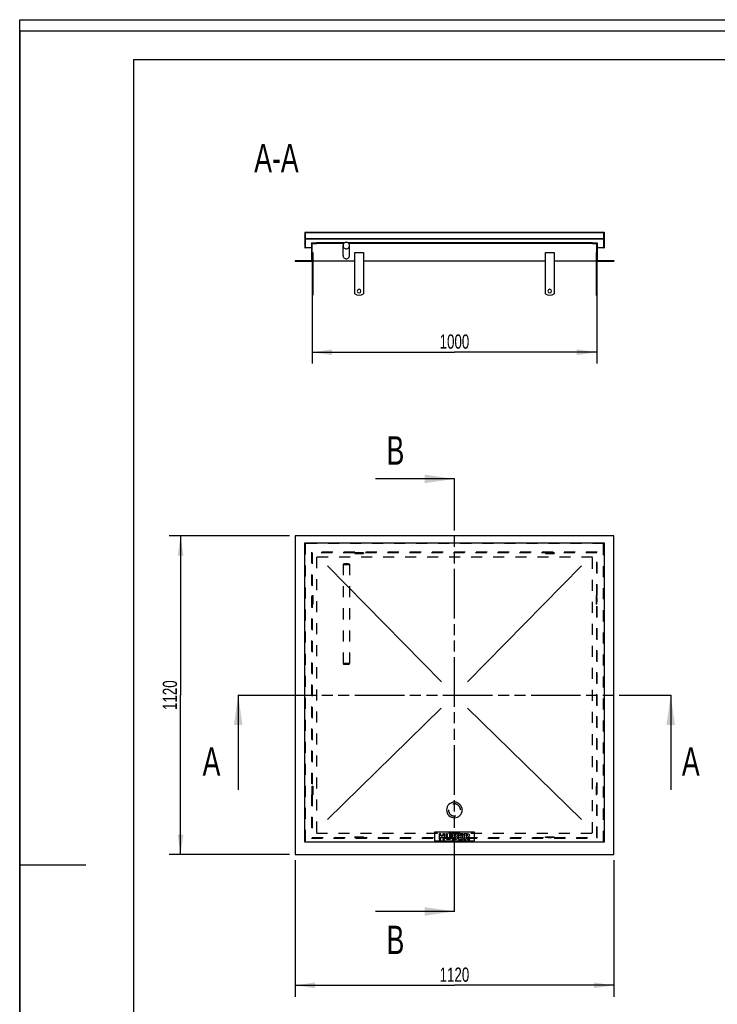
# Model space of a CAD drawing. Header units: millimetres. Extents: x 0 to 4200, y 0 to 5940.
# Tile 2 of 2: x 0 to 2451, y 2480 to 5940. Entities that reach past the tile are written whole.
import ezdxf

# ---------------------------------------------------------------- set-up
doc = ezdxf.new("R2010")
doc.units = ezdxf.units.MM
doc.header["$LTSCALE"] = 387.2
doc.linetypes.add('HIDDEN', pattern=[0.2, 0.1, -0.1])
doc.linetypes.add('PHANTOM', pattern=[0.8, 0.45, -0.05, 0.1, -0.05, 0.1, -0.05])
doc.layers.get('0').update_dxf_attribs({"linetype": 'CONTINUOUS'})
for name, color, linetype in [('_2D-BEM', 7, 'CONTINUOUS'), ('_ACHSEN', 7, 'CONTINUOUS'), ('_KURVEN', 7, 'CONTINUOUS'), ('_ZEICHNUNGSELEM', 7, 'CONTINUOUS'), ('DEFAULT_2', 8, 'HIDDEN'), ('HATCHING_BL0', 7, 'CONTINUOUS'), ('HATCHING_BL1', 7, 'CONTINUOUS')]:
    doc.layers.add(name, color=color, linetype=linetype)
doc.styles.get("Standard").update_dxf_attribs({"font": 'txt', "width": 0.7})
doc.dimstyles.new('DIMSTYLE_1', dxfattribs={"dimtxt": 50, "dimasz": 70, "dimexe": 2, "dimexo": 1, "dimtad": 1, "dimdec": 1, "dimtxsty": 'Standard', "dimblk": '_FILLED', "dimblk1": '_FILLED', "dimblk2": '_FILLED', "dimcen": 0.09, "dimadec": 1, "dimazin": 2, "dimtp": 0.8, "dimtm": 0.8, "dimtfac": 1, "dimtdec": 1, "dimtofl": 0, "dimtmove": 0, "dimatfit": 3, "dimldrblk": '_FILLED', "dimfxl": 1, "dimtolj": 1, "dimarcsym": 0})
doc.dimstyles.new('DIMSTYLE_2', dxfattribs={"dimtxt": 50, "dimasz": 70, "dimexe": 2, "dimexo": 1, "dimtad": 1, "dimdec": 1, "dimtxsty": 'Standard', "dimblk": '_FILLED', "dimblk1": '_FILLED', "dimblk2": '_FILLED', "dimcen": 0.09, "dimadec": 1, "dimazin": 2, "dimtp": 1.2, "dimtm": 1.2, "dimtfac": 1, "dimtdec": 1, "dimtofl": 0, "dimtmove": 0, "dimatfit": 3, "dimldrblk": '_FILLED', "dimfxl": 1, "dimtolj": 1, "dimarcsym": 0})
doc.dimstyles.get("Standard").update_dxf_attribs({"dimtxt": 50, "dimasz": 70, "dimexe": 2, "dimexo": 1, "dimtad": 1, "dimdec": 1, "dimtxsty": 'Standard', "dimblk": '_FILLED', "dimblk1": '_FILLED', "dimblk2": '_FILLED', "dimcen": 0.09, "dimadec": 1, "dimazin": 2, "dimtol": 1, "dimtp": 0.1, "dimtm": 0.1, "dimtfac": 1, "dimtdec": 1, "dimtofl": 0, "dimtmove": 0, "dimatfit": 3, "dimldrblk": '_FILLED', "dimfxl": 1, "dimtolj": 1, "dimarcsym": 0})

# ---------------------------------------------------------------- blocks, each defined once
blk = doc.blocks.new('_FILLED')
at = {"color": 0, "linetype": 'ByBlock'}
blk.add_solid([(0, 0), (-1, 0.1428571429), (-1, -0.1428571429)], dxfattribs=at)
blk = doc.blocks.new('*D1')
at = {"layer": '_2D-BEM', "color": 2, "linetype": 'Continuous'}
for p, q in [((1027.7317073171, 5071.3440768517), (1027.7317073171, 4731.3440768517)), ((2027.7317073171, 5071.3440768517), (2027.7317073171, 4731.3440768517)), ((1027.7317073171, 4771.3440768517), (1527.7317073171, 4771.3440768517)), ((2027.7317073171, 4771.3440768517), (1527.7317073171, 4771.3440768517))]:
    blk.add_line(p, q, dxfattribs=at)
at = {"layer": '_2D-BEM', "color": 2, "linetype": 'Continuous', "xscale": 70, "yscale": 70, "zscale": 70, "rotation": 180}
blk.add_blockref('_FILLED', (1027.7317073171, 4771.3440768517), dxfattribs=at)
at = {"layer": '_2D-BEM', "color": 2, "linetype": 'Continuous', "xscale": 70, "yscale": 70, "zscale": 70}
blk.add_blockref('_FILLED', (2027.7317073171, 4771.3440768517), dxfattribs=at)
at = {"layer": '_2D-BEM', "color": 2, "linetype": 'Continuous', "insert": (1527.7317073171, 4833.8440768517), "char_height": 50, "width": 219.6428571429, "attachment_point": 2, "line_spacing_factor": 0.9}
blk.add_mtext('1000', dxfattribs=at)
blk = doc.blocks.new('*D2')
at = {"layer": '_2D-BEM', "color": 2, "linetype": 'Continuous'}
for p, q in [((947.7317073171, 4126.2875481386), (525.2663928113, 4126.2875481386)), ((565.2663928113, 4126.2875481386), (565.2663928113, 3566.2875481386)), ((565.2663928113, 3006.2875481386), (565.2663928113, 3566.2875481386)), ((947.7317073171, 3006.2875481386), (525.2663928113, 3006.2875481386))]:
    blk.add_line(p, q, dxfattribs=at)
at = {"layer": '_2D-BEM', "color": 2, "linetype": 'Continuous', "xscale": 70, "yscale": 70, "zscale": 70}
for p, rotation in [((565.2663928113, 4126.2875481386), 90), ((565.2663928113, 3006.2875481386), 270)]:
    blk.add_blockref('_FILLED', p, dxfattribs=dict(at, rotation=rotation))
at = {"layer": '_2D-BEM', "color": 2, "linetype": 'Continuous', "insert": (502.7663928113, 3566.2875481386), "char_height": 50, "width": 203.5714285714, "attachment_point": 2, "rotation": 90, "line_spacing_factor": 0.9}
blk.add_mtext('1120', dxfattribs=at)
blk = doc.blocks.new('*D3')
at = {"layer": '_2D-BEM', "color": 2, "linetype": 'Continuous'}
for p, q in [((967.7317073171, 2986.2875481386), (967.7317073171, 2506.632341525)), ((2087.7317073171, 2986.2875481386), (2087.7317073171, 2506.632341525)), ((967.7317073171, 2546.632341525), (1527.7317073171, 2546.632341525)), ((2087.7317073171, 2546.632341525), (1527.7317073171, 2546.632341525))]:
    blk.add_line(p, q, dxfattribs=at)
at = {"layer": '_2D-BEM', "color": 2, "linetype": 'Continuous', "xscale": 70, "yscale": 70, "zscale": 70, "rotation": 180}
blk.add_blockref('_FILLED', (967.7317073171, 2546.632341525), dxfattribs=at)
at = {"layer": '_2D-BEM', "color": 2, "linetype": 'Continuous', "xscale": 70, "yscale": 70, "zscale": 70}
blk.add_blockref('_FILLED', (2087.7317073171, 2546.632341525), dxfattribs=at)
at = {"layer": '_2D-BEM', "color": 2, "linetype": 'Continuous', "insert": (1527.7317073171, 2609.132341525), "char_height": 50, "width": 203.5714285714, "attachment_point": 2, "line_spacing_factor": 0.9}
blk.add_mtext('1120', dxfattribs=at)
blk = doc.blocks.new('HATCHING_BL0', base_point=(1527.7317073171, 3399.8345829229))
at = {"layer": 'HATCHING_BL0', "color": 7, "linetype": 'PHANTOM'}
for p, q in [((767.7317073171, 3566.2875481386), (867.7317073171, 3566.2875481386)), ((867.7317073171, 3566.2875481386), (2187.7317073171, 3566.2875481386)), ((2187.7317073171, 3566.2875481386), (2287.7317073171, 3566.2875481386))]:
    blk.add_line(p, q, dxfattribs=at)
at = {"layer": 'HATCHING_BL0', "color": 7, "linetype": 'Continuous', "char_height": 100, "width": 128.5714285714, "attachment_point": 1, "line_spacing_factor": 0.9}
for insert in [(642.7317073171, 3383.3816177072), (2327.0174216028, 3383.3816177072)]:
    blk.add_mtext('A', dxfattribs=dict(at, insert=insert))
at = {"layer": 'HATCHING_BL0', "color": 7, "linetype": 'Continuous'}
for points in [[(767.7317073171, 3566.2875481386), (767.7317073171, 3233.3816177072)], [(2287.7317073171, 3566.2875481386), (2287.7317073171, 3233.3816177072)]]:
    blk.add_leader(points, dimstyle='Standard', override={"dimasz": 105, "dimtad": 0}, dxfattribs=at)
blk = doc.blocks.new('HATCHING_BL1', base_point=(1388.7892813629, 3566.2875481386))
at = {"layer": 'HATCHING_BL1', "color": 7, "linetype": 'PHANTOM'}
for p, q in [((1527.7317073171, 4226.2875481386), (1527.7317073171, 4326.2875481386)), ((1527.7317073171, 2906.2875481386), (1527.7317073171, 4226.2875481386)), ((1527.7317073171, 2806.2875481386), (1527.7317073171, 2906.2875481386))]:
    blk.add_line(p, q, dxfattribs=at)
at = {"layer": 'HATCHING_BL1', "color": 7, "linetype": 'Continuous', "char_height": 100, "width": 117.8571428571, "attachment_point": 1, "line_spacing_factor": 0.9}
for insert in [(1289.1325696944, 4476.2875481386), (1289.1325696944, 2756.2875481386)]:
    blk.add_mtext('B', dxfattribs=dict(at, insert=insert))
at = {"layer": 'HATCHING_BL1', "color": 7, "linetype": 'Continuous'}
for points in [[(1527.7317073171, 4326.2875481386), (1249.8468554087, 4326.2875481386)], [(1527.7317073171, 2806.2875481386), (1249.8468554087, 2806.2875481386)]]:
    blk.add_leader(points, dimstyle='Standard', override={"dimasz": 105, "dimtad": 0}, dxfattribs=at)

msp = doc.modelspace()

# ---------------------------------------------------------------- hatches: boundary and pattern name
at = {"linetype": 'Continuous'}
h = msp.add_hatch(dxfattribs=at)
h.set_pattern_fill('A', color=2, scale=2.6298932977, angle=45, style=0, pattern_type=0)
h.set_pattern_definition([(45, (0, 0), (-1.8596153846, 1.8596153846), [])])
edge = h.paths.add_edge_path()
edge.add_line((967.7317073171, 5091.3440768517), (1027.7317073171, 5091.3440768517))
edge.add_line((967.7317073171, 5093.3440768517), (967.7317073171, 5091.3440768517))
edge.add_line((967.7317073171, 5093.3440768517), (1025.7317073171, 5093.3440768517))
edge.add_line((1025.7317073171, 5155.3440768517), (1025.7317073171, 5093.3440768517))
edge.add_line((1025.7317073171, 5155.3440768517), (1042.7317073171, 5155.3440768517))
edge.add_line((1042.7317073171, 5153.3440768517), (1042.7317073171, 5155.3440768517))
edge.add_line((1027.7317073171, 5153.3440768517), (1042.7317073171, 5153.3440768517))
edge.add_line((1027.7317073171, 5091.3440768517), (1027.7317073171, 5153.3440768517))
edge = h.paths.add_edge_path()
edge.add_line((2027.7317073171, 5091.3440768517), (2087.7317073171, 5091.3440768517))
edge.add_line((2027.7317073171, 5091.3440768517), (2027.7317073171, 5153.3440768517))
edge.add_line((2012.7317073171, 5153.3440768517), (2027.7317073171, 5153.3440768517))
edge.add_line((2012.7317073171, 5153.3440768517), (2012.7317073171, 5155.3440768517))
edge.add_line((2012.7317073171, 5155.3440768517), (2029.7317073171, 5155.3440768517))
edge.add_line((2029.7317073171, 5155.3440768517), (2029.7317073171, 5093.3440768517))
edge.add_line((2029.7317073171, 5093.3440768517), (2087.7317073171, 5093.3440768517))
edge.add_line((2087.7317073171, 5093.3440768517), (2087.7317073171, 5091.3440768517))
edge = h.paths.add_edge_path()
edge.add_line((1001.7317073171, 5138.3440768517), (1003.7317073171, 5138.3440768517))
edge.add_line((1001.7317073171, 5193.3440768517), (1001.7317073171, 5138.3440768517))
edge.add_line((1001.7317073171, 5193.3440768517), (2053.7317073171, 5193.3440768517))
edge.add_line((2053.7317073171, 5193.3440768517), (2053.7317073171, 5138.3440768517))
edge.add_line((2051.7317073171, 5138.3440768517), (2053.7317073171, 5138.3440768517))
edge.add_line((2051.7317073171, 5169.3440768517), (2051.7317073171, 5138.3440768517))
edge.add_line((1003.7317073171, 5169.3440768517), (2051.7317073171, 5169.3440768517))
edge.add_line((1003.7317073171, 5169.3440768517), (1003.7317073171, 5138.3440768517))
edge.add_line((2051.7317073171, 5191.3440768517), (2051.7317073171, 5170.5940768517))
edge.add_line((2051.7317073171, 5191.3440768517), (1003.7317073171, 5191.3440768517))
edge.add_line((1003.7317073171, 5191.3440768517), (1003.7317073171, 5170.5940768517))
edge.add_line((1003.7317073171, 5170.5940768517), (2051.7317073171, 5170.5940768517))

# ---------------------------------------------------------------- linework, layer by layer
at = {"color": 7, "linetype": 'Continuous'}
for p, q in [((0, 5940), (4200, 5940)), ((0, 0), (0, 5940)), ((0, 5940), (4200, 5940)), ((0, 0), (0, 5940)), ((1001.7317073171, 5193.3440768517), (2053.7317073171, 5193.3440768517)), ((1001.7317073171, 5193.3440768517), (1001.7317073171, 5138.3440768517)), ((1003.7317073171, 5191.3440768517), (1003.7317073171, 5170.5940768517)), ((2051.7317073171, 5191.3440768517), (1003.7317073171, 5191.3440768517)), ((2051.7317073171, 5191.3440768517), (2051.7317073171, 5170.5940768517)), ((2053.7317073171, 5193.3440768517), (2053.7317073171, 5138.3440768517)), ((1003.7317073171, 5170.5940768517), (2051.7317073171, 5170.5940768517)), ((1003.7317073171, 5169.3440768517), (2051.7317073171, 5169.3440768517)), ((1003.7317073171, 5169.3440768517), (1003.7317073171, 5138.3440768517)), ((2051.7317073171, 5169.3440768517), (2051.7317073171, 5138.3440768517)), ((1001.7317073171, 5138.3440768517), (1003.7317073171, 5138.3440768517)), ((1025.7317073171, 5138.3440768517), (1003.7317073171, 5138.3440768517)), ((1025.7317073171, 5155.3440768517), (1042.7317073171, 5155.3440768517)), ((1025.7317073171, 5155.3440768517), (1025.7317073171, 5093.3440768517)), ((1027.7317073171, 5153.3440768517), (1042.7317073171, 5153.3440768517)), ((1027.7317073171, 5091.3440768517), (1027.7317073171, 5153.3440768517)), ((1140.6350846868, 5155.3440768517), (1042.7317073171, 5155.3440768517)), ((1042.7317073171, 5153.3440768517), (1042.7317073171, 5155.3440768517)), ((1138.6361754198, 5153.3440768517), (1042.7317073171, 5153.3440768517)), ((1136.2317073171, 5111.3440768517), (1136.2317073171, 5146.3440768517)), ((2012.7317073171, 5155.3440768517), (1154.8283299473, 5155.3440768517)), ((2012.7317073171, 5153.3440768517), (1156.8272392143, 5153.3440768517)), ((1159.2317073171, 5111.3440768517), (1159.2317073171, 5146.3440768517)), ((2012.7317073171, 5155.3440768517), (2029.7317073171, 5155.3440768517)), ((2012.7317073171, 5153.3440768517), (2012.7317073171, 5155.3440768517)), ((2012.7317073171, 5153.3440768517), (2027.7317073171, 5153.3440768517)), ((2027.7317073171, 5091.3440768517), (2027.7317073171, 5153.3440768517)), ((2029.7317073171, 5155.3440768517), (2029.7317073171, 5093.3440768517)), ((2051.7317073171, 5138.3440768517), (2029.7317073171, 5138.3440768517)), ((2051.7317073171, 5138.3440768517), (2053.7317073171, 5138.3440768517)), ((967.7317073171, 5093.3440768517), (1025.7317073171, 5093.3440768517)), ((967.7317073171, 5093.3440768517), (967.7317073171, 5091.3440768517)), ((967.7317073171, 5091.3440768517), (1027.7317073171, 5091.3440768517)), ((2027.7317073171, 5091.3440768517), (2087.7317073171, 5091.3440768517)), ((2029.7317073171, 5093.3440768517), (2087.7317073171, 5093.3440768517)), ((2087.7317073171, 5093.3440768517), (2087.7317073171, 5091.3440768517)), ((1027.7317073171, 4971.3440768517), (1029.7317073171, 4971.3440768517)), ((2025.7317073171, 4971.3440768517), (2027.7317073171, 4971.3440768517)), ((2087.7317073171, 4126.2875481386), (967.7317073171, 4126.2875481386)), ((967.7317073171, 4126.2875481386), (967.7317073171, 3006.2875481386)), ((2087.7317073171, 3006.2875481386), (2087.7317073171, 4126.2875481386)), ((1001.7317073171, 3049.2875481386), (1001.7317073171, 4101.2875481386)), ((1001.7317073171, 4101.2875481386), (2053.7317073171, 4101.2875481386)), ((2053.7317073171, 4101.2875481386), (2053.7317073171, 3049.2875481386)), ((2053.7317073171, 3049.2875481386), (1001.7317073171, 3049.2875481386)), ((967.7317073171, 3006.2875481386), (2087.7317073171, 3006.2875481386))]:
    msp.add_line(p, q, dxfattribs=at)
at = {"color": 3, "linetype": 'Continuous'}
for p, q in [((0, 5900), (0, 2970)), ((4180, 5900), (0, 5900)), ((0, 2970), (0, 0)), ((0, 2970), (232, 2970))]:
    msp.add_line(p, q, dxfattribs=at)
at = {"color": 5, "linetype": 'Continuous'}
for q in [(4080, 5800), (400, 100)]:
    msp.add_line((400, 5800), q, dxfattribs=at)
at = {"color": 7, "linetype": 'Continuous'}
for points, knots in [([(1147.7317073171, 5157.7870045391), (1146.2362966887, 5157.7870045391), (1143.2149865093, 5157.1925551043), (1139.3926834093, 5154.6481291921), (1136.83119578, 5150.8445734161), (1136.2317073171, 5147.8326296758), (1136.2317073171, 5146.3440768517)], [0, 0, 0, 0, 0.2505742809, 0.500812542, 0.7505748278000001, 1, 1, 1, 1]), ([(1159.2317073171, 5146.3440768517), (1159.2317073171, 5147.8326296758), (1158.6322188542, 5150.8445734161), (1156.0707312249, 5154.6481291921), (1152.2484281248, 5157.1925551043), (1149.2271179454, 5157.7870045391), (1147.7317073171, 5157.7870045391)], [0, 0, 0, 0, 0.2494251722, 0.499187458, 0.7494257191, 1, 1, 1, 1]), ([(1136.2317073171, 5146.3440768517), (1136.2317073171, 5144.8555240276), (1136.83119578, 5141.8435802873), (1139.3926834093, 5138.0400245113), (1143.2149865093, 5135.495598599), (1146.2362966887, 5134.9011491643), (1147.7317073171, 5134.9011491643)], [0, 0, 0, 0, 0.2494251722, 0.499187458, 0.7494257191, 1, 1, 1, 1]), ([(1147.7317073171, 5134.9011491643), (1149.2271179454, 5134.9011491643), (1152.2484281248, 5135.495598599), (1156.0707312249, 5138.0400245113), (1158.6322188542, 5141.8435802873), (1159.2317073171, 5144.8555240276), (1159.2317073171, 5146.3440768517)], [0, 0, 0, 0, 0.2505742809, 0.500812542, 0.7505748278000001, 1, 1, 1, 1]), ([(1136.2317073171, 5111.3440768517), (1136.2317073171, 5109.8555240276), (1136.83119578, 5106.8435802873), (1139.3926834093, 5103.0400245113), (1143.2149865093, 5100.495598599), (1146.2362966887, 5099.9011491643), (1147.7317073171, 5099.9011491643)], [0, 0, 0, 0, 0.2494251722, 0.499187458, 0.7494257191, 1, 1, 1, 1]), ([(1147.7317073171, 5099.9011491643), (1149.2271179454, 5099.9011491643), (1152.2484281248, 5100.495598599), (1156.0707312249, 5103.0400245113), (1158.6322188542, 5106.8435802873), (1159.2317073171, 5109.8555240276), (1159.2317073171, 5111.3440768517)], [0, 0, 0, 0, 0.2505742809, 0.500812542, 0.7505748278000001, 1, 1, 1, 1])]:
    msp.add_open_spline(points, degree=3, knots=knots, dxfattribs=at)
at = {"layer": '_ACHSEN', "color": 7, "linetype": 'Continuous'}
for p, q in [((1027.7317073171, 5121.3440768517), (1029.7317073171, 5121.3440768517)), ((1029.7317073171, 5121.3440768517), (1029.7317073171, 4976.3440768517)), ((1177.7317073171, 4976.3440768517), (1177.7317073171, 5121.3440768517)), ((1177.7317073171, 5121.3440768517), (1207.7317073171, 5121.3440768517)), ((1207.7317073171, 5121.3440768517), (1207.7317073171, 4976.3440768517)), ((1847.7317073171, 5121.3440768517), (1877.7317073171, 5121.3440768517)), ((1847.7317073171, 4976.3440768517), (1847.7317073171, 5121.3440768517)), ((1877.7317073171, 5121.3440768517), (1877.7317073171, 4976.3440768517)), ((2025.7317073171, 5121.3440768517), (2025.7317073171, 4976.3440768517)), ((2027.7317073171, 5121.3440768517), (2025.7317073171, 5121.3440768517)), ((1027.7317073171, 5091.3440768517), (1027.7317073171, 4976.3440768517)), ((1177.7317073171, 5091.3440768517), (1029.7317073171, 5091.3440768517)), ((1847.7317073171, 5091.3440768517), (1207.7317073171, 5091.3440768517)), ((2025.7317073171, 5091.3440768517), (1877.7317073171, 5091.3440768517)), ((2027.7317073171, 5091.3440768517), (2027.7317073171, 4976.3440768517)), ((1027.7317073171, 4976.3440768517), (1027.7317073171, 4971.3440768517)), ((1027.7317073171, 4976.3440768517), (1029.7317073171, 4976.3440768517)), ((1029.7317073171, 4976.3440768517), (1029.7317073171, 4971.3440768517)), ((2025.7317073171, 4976.3440768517), (2025.7317073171, 4971.3440768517)), ((2027.7317073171, 4976.3440768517), (2025.7317073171, 4976.3440768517)), ((2027.7317073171, 4976.3440768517), (2027.7317073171, 4971.3440768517))]:
    msp.add_line(p, q, dxfattribs=at)
at = {"layer": '_ACHSEN', "color": 8, "linetype": 'HIDDEN'}
for p, q in [((1207.7317073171, 4066.2875481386), (1177.7317073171, 4066.2875481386)), ((1177.7317073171, 4066.2875481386), (1177.7317073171, 4064.2875481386)), ((1177.7317073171, 4064.2875481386), (1207.7317073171, 4064.2875481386)), ((1186.2317073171, 4066.2875481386), (1186.2317073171, 4064.2875481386)), ((1186.2317073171, 4066.2875481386), (1199.2317073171, 4066.2875481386)), ((1186.2317073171, 4064.2875481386), (1199.2317073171, 4064.2875481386)), ((1199.2317073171, 4066.2875481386), (1199.2317073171, 4064.2875481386)), ((1207.7317073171, 4066.2875481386), (1207.7317073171, 4064.2875481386)), ((1877.7317073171, 4066.2875481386), (1847.7317073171, 4066.2875481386)), ((1847.7317073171, 4066.2875481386), (1847.7317073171, 4064.2875481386)), ((1847.7317073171, 4064.2875481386), (1877.7317073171, 4064.2875481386)), ((1856.2317073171, 4066.2875481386), (1856.2317073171, 4064.2875481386)), ((1856.2317073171, 4066.2875481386), (1869.2317073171, 4066.2875481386)), ((1856.2317073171, 4064.2875481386), (1869.2317073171, 4064.2875481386)), ((1869.2317073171, 4066.2875481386), (1869.2317073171, 4064.2875481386)), ((1877.7317073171, 4066.2875481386), (1877.7317073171, 4064.2875481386)), ((1027.7317073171, 3886.2875481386), (1027.7317073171, 3916.2875481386)), ((1027.7317073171, 3916.2875481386), (1029.7317073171, 3916.2875481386)), ((1029.7317073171, 3916.2875481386), (1029.7317073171, 3886.2875481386)), ((2027.7317073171, 3916.2875481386), (2025.7317073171, 3916.2875481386)), ((2025.7317073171, 3916.2875481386), (2025.7317073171, 3886.2875481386)), ((2027.7317073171, 3886.2875481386), (2027.7317073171, 3916.2875481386)), ((1027.7317073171, 3907.7875481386), (1029.7317073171, 3907.7875481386)), ((1027.7317073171, 3907.7875481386), (1027.7317073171, 3894.7875481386)), ((1027.7317073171, 3894.7875481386), (1029.7317073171, 3894.7875481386)), ((1027.7317073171, 3886.2875481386), (1029.7317073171, 3886.2875481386)), ((1029.7317073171, 3907.7875481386), (1029.7317073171, 3894.7875481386)), ((2027.7317073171, 3907.7875481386), (2025.7317073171, 3907.7875481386)), ((2025.7317073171, 3907.7875481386), (2025.7317073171, 3894.7875481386)), ((2027.7317073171, 3894.7875481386), (2025.7317073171, 3894.7875481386)), ((2027.7317073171, 3886.2875481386), (2025.7317073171, 3886.2875481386)), ((2027.7317073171, 3907.7875481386), (2027.7317073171, 3894.7875481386)), ((1027.7317073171, 3216.2875481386), (1027.7317073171, 3246.2875481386)), ((1027.7317073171, 3246.2875481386), (1029.7317073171, 3246.2875481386)), ((1027.7317073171, 3237.7875481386), (1029.7317073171, 3237.7875481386)), ((1027.7317073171, 3237.7875481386), (1027.7317073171, 3224.7875481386)), ((1027.7317073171, 3224.7875481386), (1029.7317073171, 3224.7875481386)), ((1029.7317073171, 3246.2875481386), (1029.7317073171, 3216.2875481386)), ((1029.7317073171, 3237.7875481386), (1029.7317073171, 3224.7875481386)), ((2027.7317073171, 3246.2875481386), (2025.7317073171, 3246.2875481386)), ((2025.7317073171, 3246.2875481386), (2025.7317073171, 3216.2875481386)), ((2027.7317073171, 3237.7875481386), (2025.7317073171, 3237.7875481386)), ((2025.7317073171, 3237.7875481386), (2025.7317073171, 3224.7875481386)), ((2027.7317073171, 3224.7875481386), (2025.7317073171, 3224.7875481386)), ((2027.7317073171, 3216.2875481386), (2027.7317073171, 3246.2875481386)), ((2027.7317073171, 3237.7875481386), (2027.7317073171, 3224.7875481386)), ((1027.7317073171, 3216.2875481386), (1029.7317073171, 3216.2875481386)), ((2027.7317073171, 3216.2875481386), (2025.7317073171, 3216.2875481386))]:
    msp.add_line(p, q, dxfattribs=at)
at = {"layer": '_ACHSEN', "color": 7, "linetype": 'Continuous'}
for centre, radius, start, end in [((1192.7317073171, 4986.3440768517), 6.5, 0, 180), ((1192.7317073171, 4986.3440768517), 6.5, 180, 360), ((1862.7317073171, 4986.3440768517), 6.5, 0, 180), ((1862.7317073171, 4986.3440768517), 6.5, 180, 360), ((1192.7317073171, 4996.3440768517), 25, 233.1301023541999, 306.8698976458), ((1862.7317073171, 4996.3440768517), 25, 233.1301023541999, 306.8698976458), ((1527.7317073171, 3162.8375481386), 27.5, 0, 180), ((1527.7317073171, 3162.8375481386), 27.5, 180, 360)]:
    msp.add_arc(centre, radius, start, end, dxfattribs=at)
at = {"layer": '_ACHSEN', "color": 8, "linetype": 'HIDDEN'}
for start, end in [(0, 180), (180, 360)]:
    msp.add_arc((1527.7317073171, 3162.8375481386), 21.2, start, end, dxfattribs=at)
at = {"layer": '_KURVEN', "color": 4, "linetype": 'Continuous'}
for p, q in [((1482.1612810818, 3612.6376964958), (1081.7317073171, 4021.2875481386)), ((1573.3021335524, 3612.6376964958), (1973.7317073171, 4021.2875481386)), ((1081.7317073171, 3129.2875481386), (1481.37488883, 3520.7239071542)), ((1574.0885258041, 3520.7239071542), (1973.7317073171, 3129.2875481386)), ((1457.7317073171, 3084.2875481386), (1457.7317073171, 3054.2875481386)), ((1597.7317073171, 3084.2875481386), (1457.7317073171, 3084.2875481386)), ((1597.7317073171, 3054.2875481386), (1597.7317073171, 3084.2875481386)), ((1457.7317073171, 3054.2875481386), (1597.7317073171, 3054.2875481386)), ((1473.6389379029, 3079.2875481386), (1473.6389379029, 3059.2875481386)), ((1479.8190200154, 3079.2875481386), (1473.6389379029, 3079.2875481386)), ((1473.6389379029, 3059.2875481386), (1479.8190200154, 3059.2875481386)), ((1479.8190200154, 3072.2889126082), (1479.8190200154, 3079.2875481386)), ((1486.5720891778, 3072.2889126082), (1479.8190200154, 3072.2889126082)), ((1479.8190200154, 3059.2875481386), (1479.8190200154, 3067.3775888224)), ((1479.8190200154, 3067.3775888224), (1486.5720891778, 3067.3775888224)), ((1492.7794551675, 3079.2875481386), (1486.5720891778, 3079.2875481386)), ((1486.5720891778, 3079.2875481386), (1486.5720891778, 3072.2889126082)), ((1486.5720891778, 3067.3775888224), (1486.5720891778, 3059.2875481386)), ((1486.5720891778, 3059.2875481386), (1492.7794551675, 3059.2875481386)), ((1492.7794551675, 3059.2875481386), (1492.7794551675, 3079.2875481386)), ((1503.0659508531, 3079.2875481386), (1496.8995117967, 3079.2875481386)), ((1496.8995117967, 3079.2875481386), (1496.8995117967, 3067.3639465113)), ((1503.0659508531, 3067.0774526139), (1503.0659508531, 3079.2875481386)), ((1509.9008750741, 3079.2875481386), (1509.9008750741, 3067.0774526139)), ((1516.0673165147, 3079.2875481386), (1509.9008750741, 3079.2875481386)), ((1516.0673165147, 3067.3639465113), (1516.0673165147, 3079.2875481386)), ((1531.7426228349, 3079.2875481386), (1520.1737284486, 3079.2875481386)), ((1520.1737284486, 3079.2875481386), (1520.1737284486, 3059.2875481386)), ((1520.1737284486, 3059.2875481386), (1530.842211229, 3059.2875481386)), ((1526.4083790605, 3071.443073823), (1526.4083790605, 3075.2357066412)), ((1526.4083790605, 3075.2357066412), (1529.1368937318, 3075.2357066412)), ((1529.0959620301, 3071.443073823), (1526.4083790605, 3071.443073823)), ((1526.4083790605, 3063.5849560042), (1526.4083790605, 3067.6367975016)), ((1526.4083790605, 3067.6367975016), (1529.5461678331, 3067.6367975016)), ((1529.5598101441, 3063.5849560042), (1526.4083790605, 3063.5849560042)), ((1541.8790459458, 3079.2875481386), (1541.8790459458, 3059.2875481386)), ((1558.4411167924, 3079.2875481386), (1541.8790459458, 3079.2875481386)), ((1541.8790459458, 3059.2875481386), (1558.7412571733, 3059.2875481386)), ((1548.0727696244, 3071.8387079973), (1548.0727696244, 3075.0174248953)), ((1548.0727696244, 3075.0174248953), (1558.4411167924, 3075.0174248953)), ((1557.690775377, 3071.8387079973), (1548.0727696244, 3071.8387079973)), ((1548.0727696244, 3063.8168797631), (1548.0727696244, 3067.7595806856)), ((1548.0727696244, 3067.7595806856), (1557.690775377, 3067.7595806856)), ((1558.7412571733, 3063.8168797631), (1548.0727696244, 3063.8168797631)), ((1557.690775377, 3067.7595806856), (1557.690775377, 3071.8387079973)), ((1558.4411167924, 3075.0174248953), (1558.4411167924, 3079.2875481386)), ((1558.7412571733, 3059.2875481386), (1558.7412571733, 3063.8168797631)), ((1572.4520325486, 3079.2875481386), (1562.1519017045, 3079.2875481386)), ((1562.1519017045, 3079.2875481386), (1562.1519017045, 3059.2875481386)), ((1562.1519017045, 3059.2875481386), (1568.3592629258, 3059.2875481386)), ((1568.3592629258, 3071.1838651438), (1568.3592629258, 3075.2493489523)), ((1568.3592629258, 3075.2493489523), (1571.0741352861, 3075.2493489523)), ((1570.9649967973, 3071.1838651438), (1568.3592629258, 3071.1838651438)), ((1568.3592629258, 3059.2875481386), (1568.3592629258, 3067.4048740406)), ((1568.3592629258, 3067.4048740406), (1568.9049649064, 3067.4048740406)), ((1571.5379834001, 3065.3994173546), (1574.8394799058, 3059.2875481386)), ((1574.8394799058, 3059.2875481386), (1581.8244767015, 3059.2875481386)), ((1581.8244767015, 3059.2875481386), (1578.8231110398, 3065.0719953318))]:
    msp.add_line(p, q, dxfattribs=at)
for points in [[(1497.4703521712, 3063.9799582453), (1497.0905065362, 3065.2629912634), (1496.8995117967, 3066.3816816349), (1496.8995117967, 3067.3639465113)], [(1498.7855510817, 3061.6779140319), (1498.1409835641, 3062.4253381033), (1497.7044224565, 3063.1893215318), (1497.4703521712, 3063.9799582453)], [(1500.9089197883, 3059.9532112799), (1500.1327991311, 3060.3653107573), (1499.423384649, 3060.9382984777), (1498.7855510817, 3061.6779140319)], [(1503.7890052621, 3059.1511224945), (1502.6430296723, 3059.2875481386), (1501.6744088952, 3059.5467568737), (1500.9089197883, 3059.9532112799)], [(1503.0659508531, 3067.0774526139), (1503.0659508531, 3065.9860474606), (1503.3660864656, 3065.1402086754), (1503.9663596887, 3064.5262923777)], [(1506.9813656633, 3058.9464840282), (1505.999102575, 3058.9464840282), (1504.9349808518, 3059.0146968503), (1503.7890052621, 3059.1511224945)], [(1503.9663596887, 3064.5262923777), (1504.5666312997, 3063.912377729), (1505.412471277, 3063.6122412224), (1506.490232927, 3063.6122412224)], [(1506.490232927, 3063.6122412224), (1507.5543546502, 3063.6122412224), (1508.3865499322, 3063.912377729), (1508.9868234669, 3064.5126505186)], [(1511.3013466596, 3059.6139761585), (1510.1055145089, 3059.1784076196), (1508.6594009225, 3058.9464840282), (1506.9813656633, 3058.9464840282)], [(1508.9868234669, 3064.5126505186), (1509.5870971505, 3065.112923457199), (1509.9008750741, 3065.9724051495), (1509.9008750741, 3067.0774526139)], [(1513.7753653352, 3061.2657200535), (1512.9840969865, 3060.4744512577), (1512.1655392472, 3059.9287486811), (1511.3013466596, 3059.6139761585)], [(1515.5079695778, 3064.0215172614), (1515.1396202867, 3062.97104068), (1514.5666336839, 3062.0569888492), (1513.7753653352, 3061.2657200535)], [(1516.0673165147, 3067.3639465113), (1516.0673165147, 3066.1770433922), (1515.876319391, 3065.0719953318), (1515.5079695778, 3064.0215172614)], [(1529.0959620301, 3071.443073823), (1530.0509428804, 3071.443073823), (1530.7194304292, 3071.6067839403), (1531.101420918, 3071.934204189)], [(1531.101420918, 3074.7445750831), (1530.7194304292, 3075.0719953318), (1530.0645851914, 3075.2357066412), (1529.1368937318, 3075.2357066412)], [(1531.8108345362, 3067.0910951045), (1531.3742708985, 3067.445802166), (1530.6239294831, 3067.6367975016), (1529.5461678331, 3067.6367975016)], [(1529.5598101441, 3063.5849560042), (1530.6239294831, 3063.5849560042), (1531.3742708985, 3063.7623093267), (1531.8108344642, 3064.1443011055)], [(1533.612094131, 3059.5570865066), (1532.22011326, 3059.3694035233), (1531.292417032, 3059.2875481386), (1530.842211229, 3059.2875481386)], [(1531.674406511, 3073.3803177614), (1531.674406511, 3073.9533055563), (1531.4834141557, 3074.4171524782), (1531.101420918, 3074.7445750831)], [(1531.101420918, 3071.934204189), (1531.4834141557, 3072.2616267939), (1531.674406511, 3072.7527595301), (1531.674406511, 3073.3803177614)], [(1531.7426228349, 3079.2875481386), (1533.666222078, 3079.2875481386), (1535.1396202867, 3078.8100589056), (1536.1764550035, 3077.8550792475)], [(1532.4656796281, 3065.6722683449), (1532.4656796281, 3066.2588990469), (1532.2473978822, 3066.7363882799), (1531.8108345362, 3067.0910951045)], [(1531.8108344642, 3064.1443011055), (1532.2473978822, 3064.5262927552), (1532.4656796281, 3065.0310678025), (1532.4656796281, 3065.6722683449)], [(1535.9588873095, 3060.2140002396), (1535.4397558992, 3059.9151061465), (1534.6484875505, 3059.6968250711), (1533.612094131, 3059.5570865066)], [(1536.6293573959, 3071.2633790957), (1536.1355280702, 3070.6927324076), (1535.412471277, 3070.2561701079), (1534.4711327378, 3069.9287486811)], [(1534.4711327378, 3069.9287486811), (1535.9036040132, 3069.57404144), (1536.9540810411, 3068.9874119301), (1537.636209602, 3068.1415715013)], [(1537.9342481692, 3062.1809993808), (1537.4452137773, 3061.3475754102), (1536.7903685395, 3060.6927322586), (1535.9588873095, 3060.2140002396)], [(1536.1764550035, 3077.8550792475), (1537.2132897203, 3076.9000995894), (1537.7317070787, 3075.7131958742), (1537.7317070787, 3074.3080116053)], [(1537.7317070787, 3074.3080116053), (1537.7317070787, 3073.1211090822), (1537.3633599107, 3072.1115589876), (1536.6293573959, 3071.2633790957)], [(1537.636209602, 3068.1415715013), (1538.3183359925, 3067.2957337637), (1538.6594033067, 3066.2452561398), (1538.6594033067, 3064.976497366)], [(1538.6594033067, 3064.976497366), (1538.6594033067, 3063.9396626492), (1538.4138369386, 3062.9983258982), (1537.9342481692, 3062.1809993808)], [(1570.4116978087, 3066.9305572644), (1569.9690842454, 3067.2411633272), (1569.4643139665, 3067.4048740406), (1568.9049649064, 3067.4048740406)], [(1571.5379834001, 3065.3994173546), (1571.111572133, 3066.1888078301), (1570.746710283, 3066.6954607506), (1570.4116978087, 3066.9305572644)], [(1570.9649967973, 3071.1838651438), (1571.2378430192, 3071.1838651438), (1571.7835449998, 3071.2657202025), (1572.6040745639, 3071.4480590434)], [(1573.3763434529, 3074.7269873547), (1572.970449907, 3075.0719953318), (1572.1928238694, 3075.2493489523), (1571.0741352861, 3075.2493489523)], [(1572.4520325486, 3079.2875481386), (1574.3619942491, 3079.2875481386), (1575.8217453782, 3079.1238368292), (1576.8312954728, 3078.7964154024)], [(1572.6040745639, 3071.4480590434), (1573.0113816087, 3071.5385711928), (1573.338797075, 3071.7432094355), (1573.6013217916, 3072.081728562)], [(1573.9936470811, 3073.2438922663), (1573.9936470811, 3073.8850928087), (1573.7890076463, 3074.3762243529), (1573.3763434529, 3074.7269873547)], [(1573.6013217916, 3072.081728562), (1573.8572144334, 3072.4116957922), (1573.9936470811, 3072.8073299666), (1573.9936470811, 3073.2438922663)], [(1577.5328746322, 3068.8958469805), (1577.0086502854, 3068.5781348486), (1576.2855934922, 3068.3189261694), (1575.3578972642, 3068.1142873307)], [(1575.3578972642, 3068.1142873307), (1576.0946011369, 3067.8550786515), (1576.6403031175, 3067.6095128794), (1576.9706031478, 3067.367827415)], [(1576.8312954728, 3078.7964154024), (1577.8408455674, 3078.4689939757), (1578.6457562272, 3077.8550792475), (1579.2687471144, 3076.9650926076)], [(1576.9706031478, 3067.367827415), (1577.1996426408, 3067.2002357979), (1577.5270676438, 3066.859171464), (1577.9627858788, 3066.3127937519)], [(1579.4830303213, 3070.8534512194), (1579.0141129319, 3070.0515318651), (1578.3592629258, 3069.3966890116), (1577.5328746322, 3068.8958469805)], [(1577.9627858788, 3066.3127937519), (1578.386547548, 3065.7814092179), (1578.6730408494, 3065.3721321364), (1578.8231110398, 3065.0719953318)], [(1579.2687471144, 3076.9650926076), (1579.8872303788, 3076.0815454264), (1580.2010083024, 3075.0037825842), (1580.2010083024, 3073.7350238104)], [(1580.2010083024, 3073.7350238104), (1580.2010083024, 3072.6163340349), (1579.9554467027, 3071.6613543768), (1579.4830303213, 3070.8534512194)]]:
    msp.add_open_spline(points, degree=3, dxfattribs=at)
at = {"layer": 'DEFAULT_2', "color": 8, "linetype": 'HIDDEN'}
for p, q in [((2051.7317073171, 4099.2875481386), (1003.7317073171, 4099.2875481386)), ((2051.7317073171, 4099.2875481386), (1003.7317073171, 4099.2875481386)), ((1003.7317073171, 4099.2875481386), (1003.7317073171, 3051.2875481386)), ((1003.7317073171, 4099.2875481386), (1003.7317073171, 3051.2875481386)), ((2051.7317073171, 3051.2875481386), (2051.7317073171, 4099.2875481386)), ((2051.7317073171, 3051.2875481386), (2051.7317073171, 4099.2875481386)), ((2029.7317073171, 4068.2875481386), (1025.7317073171, 4068.2875481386)), ((1025.7317073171, 4068.2875481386), (1025.7317073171, 3064.2875481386)), ((2027.7317073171, 4066.2875481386), (1027.7317073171, 4066.2875481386)), ((1027.7317073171, 4066.2875481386), (1027.7317073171, 3066.2875481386)), ((2012.7317073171, 4051.2875481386), (1042.7317073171, 4051.2875481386)), ((1042.7317073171, 4051.2875481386), (1042.7317073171, 3081.2875481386)), ((2012.7317073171, 3081.2875481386), (2012.7317073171, 4051.2875481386)), ((2027.7317073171, 3066.2875481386), (2027.7317073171, 4066.2875481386)), ((2029.7317073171, 3064.2875481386), (2029.7317073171, 4068.2875481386)), ((1136.2317073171, 4026.2875481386), (1136.2317073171, 3676.2875481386)), ((1159.2317073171, 4026.2875481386), (1159.2317073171, 3676.2875481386)), ((1042.7317073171, 3081.2875481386), (2012.7317073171, 3081.2875481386)), ((1003.7317073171, 3051.2875481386), (2051.7317073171, 3051.2875481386)), ((1003.7317073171, 3051.2875481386), (2051.7317073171, 3051.2875481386)), ((1025.7317073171, 3064.2875481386), (2029.7317073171, 3064.2875481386)), ((1027.7317073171, 3066.2875481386), (2027.7317073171, 3066.2875481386)), ((1177.7317073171, 3066.2875481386), (1177.7317073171, 3068.2875481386)), ((1177.7317073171, 3068.2875481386), (1207.7317073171, 3068.2875481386)), ((1207.7317073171, 3066.2875481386), (1177.7317073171, 3066.2875481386)), ((1186.2317073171, 3066.2875481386), (1186.2317073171, 3068.2875481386)), ((1186.2317073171, 3068.2875481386), (1199.2317073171, 3068.2875481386)), ((1186.2317073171, 3066.2875481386), (1199.2317073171, 3066.2875481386)), ((1199.2317073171, 3066.2875481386), (1199.2317073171, 3068.2875481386)), ((1207.7317073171, 3066.2875481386), (1207.7317073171, 3068.2875481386)), ((1847.7317073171, 3066.2875481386), (1847.7317073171, 3068.2875481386)), ((1847.7317073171, 3068.2875481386), (1877.7317073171, 3068.2875481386)), ((1877.7317073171, 3066.2875481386), (1847.7317073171, 3066.2875481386)), ((1856.2317073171, 3066.2875481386), (1856.2317073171, 3068.2875481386)), ((1856.2317073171, 3068.2875481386), (1869.2317073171, 3068.2875481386)), ((1856.2317073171, 3066.2875481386), (1869.2317073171, 3066.2875481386)), ((1869.2317073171, 3066.2875481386), (1869.2317073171, 3068.2875481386)), ((1877.7317073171, 3066.2875481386), (1877.7317073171, 3068.2875481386))]:
    msp.add_line(p, q, dxfattribs=at)
for points, knots in [([(1147.7317073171, 4027.4318409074), (1146.2644668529, 4027.4318409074), (1144.1330766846, 4027.3933312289), (1141.4228233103, 4027.2527655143), (1139.7011065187, 4027.1164873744), (1138.2871343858, 4026.9520166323), (1137.3277484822, 4026.7869701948), (1136.7567255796, 4026.6360546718), (1136.4789703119, 4026.5293679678), (1136.2980589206, 4026.430041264), (1136.2317073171, 4026.3292434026), (1136.2317073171, 4026.2875481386)], [0, 0, 0, 0, 0.3769568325, 0.5474638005, 0.6972002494, 0.8205750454, 0.9131478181, 0.9469430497, 0.9722116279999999, 0.98928784, 1, 1, 1, 1]), ([(1136.2317073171, 4026.2875481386), (1136.2317073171, 4026.2458528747), (1136.2980589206, 4026.1450550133), (1136.4789703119, 4026.0457283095), (1136.7567255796, 4025.9390416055), (1137.3277484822, 4025.7881260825), (1138.2871343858, 4025.623079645), (1139.7011065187, 4025.4586089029), (1141.4228233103, 4025.322330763), (1144.1330766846, 4025.1817650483), (1146.2644668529, 4025.1432553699), (1147.7317073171, 4025.1432553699)], [0, 0, 0, 0, 0.01071216, 0.027788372, 0.0530569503, 0.08685218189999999, 0.1794249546, 0.3027997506, 0.4525361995, 0.6230431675, 1, 1, 1, 1]), ([(1159.2317073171, 4026.2875481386), (1159.2317073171, 4026.3292434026), (1159.1653557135, 4026.430041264), (1158.9844443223, 4026.5293679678), (1158.7066890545, 4026.6360546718), (1158.135666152, 4026.7869701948), (1157.1762802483, 4026.9520166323), (1155.7623081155, 4027.1164873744), (1154.0405913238, 4027.2527655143), (1151.3303379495, 4027.3933312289), (1149.1989477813, 4027.4318409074), (1147.7317073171, 4027.4318409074)], [0, 0, 0, 0, 0.01071216, 0.027788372, 0.0530569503, 0.08685218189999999, 0.1794249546, 0.3027997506, 0.4525361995, 0.6230431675, 1, 1, 1, 1]), ([(1147.7317073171, 4025.1432553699), (1149.1989477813, 4025.1432553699), (1151.3303379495, 4025.1817650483), (1154.0405913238, 4025.322330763), (1155.7623081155, 4025.4586089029), (1157.1762802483, 4025.623079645), (1158.135666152, 4025.7881260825), (1158.7066890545, 4025.9390416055), (1158.9844443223, 4026.0457283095), (1159.1653557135, 4026.1450550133), (1159.2317073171, 4026.2458528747), (1159.2317073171, 4026.2875481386)], [0, 0, 0, 0, 0.3769568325, 0.5474638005, 0.6972002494, 0.8205750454, 0.9131478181, 0.9469430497, 0.9722116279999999, 0.98928784, 1, 1, 1, 1]), ([(1147.7317073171, 3677.4318409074), (1146.2644668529, 3677.4318409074), (1144.1330766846, 3677.3933312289), (1141.4228233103, 3677.2527655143), (1139.7011065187, 3677.1164873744), (1138.2871343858, 3676.9520166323), (1137.3277484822, 3676.7869701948), (1136.7567255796, 3676.6360546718), (1136.4789703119, 3676.5293679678), (1136.2980589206, 3676.430041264), (1136.2317073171, 3676.3292434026), (1136.2317073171, 3676.2875481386)], [0, 0, 0, 0, 0.3769568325, 0.5474638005, 0.6972002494, 0.8205750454, 0.9131478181, 0.9469430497, 0.9722116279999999, 0.98928784, 1, 1, 1, 1]), ([(1136.2317073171, 3676.2875481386), (1136.2317073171, 3676.2458528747), (1136.2980589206, 3676.1450550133), (1136.4789703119, 3676.0457283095), (1136.7567255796, 3675.9390416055), (1137.3277484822, 3675.7881260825), (1138.2871343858, 3675.623079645), (1139.7011065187, 3675.4586089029), (1141.4228233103, 3675.322330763), (1144.1330766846, 3675.1817650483), (1146.2644668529, 3675.1432553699), (1147.7317073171, 3675.1432553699)], [0, 0, 0, 0, 0.01071216, 0.027788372, 0.0530569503, 0.08685218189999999, 0.1794249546, 0.3027997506, 0.4525361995, 0.6230431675, 1, 1, 1, 1]), ([(1159.2317073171, 3676.2875481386), (1159.2317073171, 3676.3292434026), (1159.1653557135, 3676.430041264), (1158.9844443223, 3676.5293679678), (1158.7066890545, 3676.6360546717), (1158.135666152, 3676.7869701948), (1157.1762802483, 3676.9520166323), (1155.7623081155, 3677.1164873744), (1154.0405913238, 3677.2527655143), (1151.3303379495, 3677.3933312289), (1149.1989477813, 3677.4318409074), (1147.7317073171, 3677.4318409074)], [0, 0, 0, 0, 0.01071216, 0.027788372, 0.0530569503, 0.08685218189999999, 0.1794249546, 0.3027997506, 0.4525361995, 0.6230431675, 1, 1, 1, 1]), ([(1147.7317073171, 3675.1432553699), (1149.1989477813, 3675.1432553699), (1151.3303379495, 3675.1817650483), (1154.0405913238, 3675.322330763), (1155.7623081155, 3675.4586089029), (1157.1762802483, 3675.623079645), (1158.135666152, 3675.7881260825), (1158.7066890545, 3675.9390416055), (1158.9844443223, 3676.0457283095), (1159.1653557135, 3676.1450550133), (1159.2317073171, 3676.2458528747), (1159.2317073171, 3676.2875481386)], [0, 0, 0, 0, 0.3769568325, 0.5474638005, 0.6972002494, 0.8205750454, 0.9131478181, 0.9469430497, 0.9722116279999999, 0.98928784, 1, 1, 1, 1])]:
    msp.add_open_spline(points, degree=3, knots=knots, dxfattribs=at)

# ---------------------------------------------------------------- block references
at = {"layer": 'HATCHING_BL0'}
msp.add_blockref('HATCHING_BL0', (1527.7317073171, 3399.8345829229), dxfattribs=at)
at = {"layer": 'HATCHING_BL1'}
msp.add_blockref('HATCHING_BL1', (1388.7892813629, 3566.2875481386), dxfattribs=at)

# ---------------------------------------------------------------- texts
at = {"layer": '_ZEICHNUNGSELEM', "color": 2, "linetype": 'Continuous', "insert": (980.2096462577, 5503.7155787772), "char_height": 100, "width": 364.2857142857, "attachment_point": 3, "line_spacing_factor": 0.9}
msp.add_mtext('A-A', dxfattribs=at)

# ---------------------------------------------------------------- dimensions: what is measured, and where the dimension line sits
at = {"layer": '_2D-BEM', "color": 2, "linetype": 'Continuous'}
for base, p1, p2, dimstyle, picture, middle in [((2027.7317073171, 4771.3440768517), (1027.7317073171, 5072.3440768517), (2027.7317073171, 5072.3440768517), 'DIMSTYLE_1', '*D1', (1520.5888574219, 4771.3440768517)), ((2087.7317073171, 2546.632341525), (967.7317073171, 2987.2875481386), (2087.7317073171, 2987.2875481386), 'DIMSTYLE_2', '*D3', (1520.5888574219, 2546.632341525))]:
    dim = msp.add_linear_dim(base=base, p1=p1, p2=p2, dimstyle=dimstyle, dxfattribs=at)
    dim.commit()
    dim.dimension.update_dxf_attribs({"geometry": picture, "text_midpoint": middle, "dimtype": 160})
dim = msp.add_linear_dim(base=(565.2663928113, 3006.2875481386), p1=(948.7317073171, 4126.2875481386), p2=(948.7317073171, 3006.2875481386), angle=270, dimstyle='DIMSTYLE_2', dxfattribs=at)
dim.commit()
dim.dimension.update_dxf_attribs({"geometry": '*D2', "text_midpoint": (565.2663928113, 3559.1447448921), "dimtype": 160})

doc.saveas('drawing.dxf')
